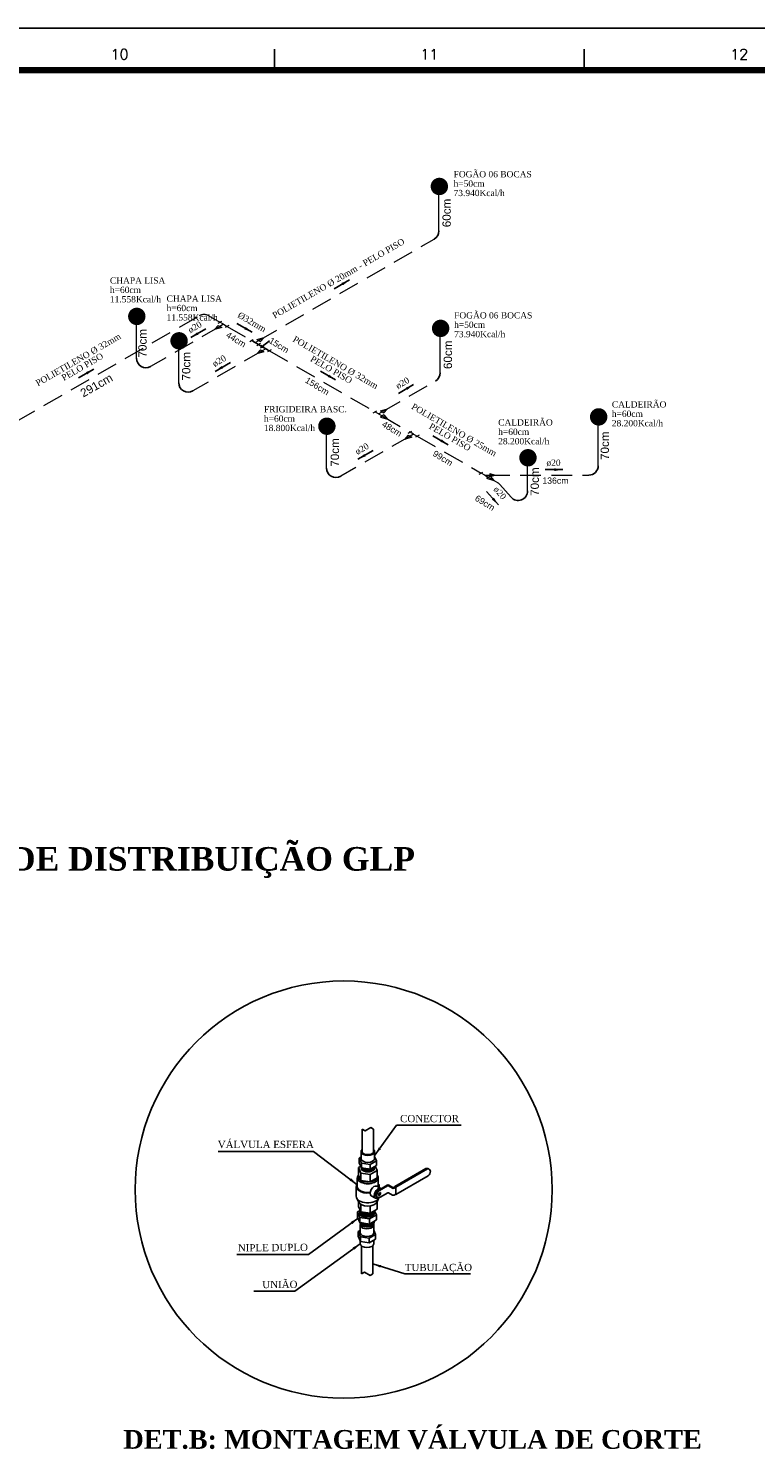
# Model space of a CAD drawing. Header units: millimetres. Extents: x 4 to 3534, y 14 to 98.
# Tile 160 of 161: x 72 to 90, y 64 to 98. Entities that reach past the tile are written whole.
import ezdxf

# ---------------------------------------------------------------- set-up
doc = ezdxf.new("R2010")
doc.units = ezdxf.units.MM
doc.header["$MEASUREMENT"] = 0
doc.linetypes.add('Dashed', pattern=[0.75, 0.5, -0.25])
for name, color, linetype, lineweight in [('AF-Conexões', 7, 'Continuous', 20), ('AF-Conexões detalhe', 7, 'Continuous', 20), ('AF-Sentido tubo', 7, 'Continuous', 20), ('AF-Textos tubo', 7, 'Continuous', 20), ('AF-Tubos', 3, 'Continuous', 20), ('AF-Tubos detalhe', 3, 'Continuous', 20), ('AL-Textos tubo', 7, 'Continuous', 20), ('DI-Títulos', 3, 'Continuous', 30), ('Textos', 7, 'Continuous', 5)]:
    doc.layers.add(name, color=color, linetype=linetype, lineweight=lineweight)
for name, color, linetype in [('cotas indicativas', 4, 'Continuous'), ('detalhes', 8, 'Continuous'), ('isometrico', 3, 'Continuous'), ('Margem', 4, 'Continuous')]:
    doc.layers.add(name, color=color, linetype=linetype)
doc.styles.add('Arial', font='arial.ttf')
doc.styles.add('ROMANS', font='ROMANS')
doc.styles.add('TimesNewRoman', font='times.ttf')
doc.styles.add('TimesNewRomanN', font='timesbd.ttf')
doc.dimstyles.get("Standard").update_dxf_attribs({"dimtxt": 0.18, "dimasz": 0.18, "dimexe": 0.18, "dimexo": 0.0625, "dimgap": 0.09, "dimtad": 0, "dimtih": 1, "dimtoh": 1, "dimdec": 4, "dimzin": 0, "dimdsep": 46, "dimtxsty": 'Standard', "dimcen": 0.09, "dimadec": 0, "dimazin": 0, "dimtfac": 1, "dimtdec": 4, "dimtofl": 0, "dimtmove": 0, "dimatfit": 3, "dimfxl": 0, "dimtolj": 1, "dimtzin": 0, "dimarcsym": 0})

msp = doc.modelspace()

# ---------------------------------------------------------------- hatches: boundary and pattern name
at = {"layer": 'isometrico', "linetype": 'Continuous'}
for points in [[(82.37031, 94.59176), (82.36951, 94.60994), (82.36714, 94.62799), (82.3632, 94.64576), (82.35773, 94.66311), (82.35076, 94.67993), (82.34236, 94.69607), (82.33258, 94.71142), (82.3215, 94.72586), (82.3092, 94.73928), (82.29579, 94.75157), (82.28135, 94.76265), (82.266, 94.77243), (82.24985, 94.78083), (82.23304, 94.7878), (82.21568, 94.79327), (82.19791, 94.79721), (82.17987, 94.79959), (82.16169, 94.80038), (82.14351, 94.79959), (82.12546, 94.79721), (82.10769, 94.79327), (82.09034, 94.7878), (82.07352, 94.78083), (82.05738, 94.77243), (82.04203, 94.76265), (82.02759, 94.75157), (82.01417, 94.73928), (82.00188, 94.72586), (81.9908, 94.71142), (81.98102, 94.69607), (81.97261, 94.67993), (81.96565, 94.66311), (81.96018, 94.64576), (81.95624, 94.62799), (81.95386, 94.60994), (81.95307, 94.59176), (81.95386, 94.57358), (81.95624, 94.55553), (81.96018, 94.53777), (81.96565, 94.52041), (81.97261, 94.50359), (81.98102, 94.48745), (81.9908, 94.4721), (82.00188, 94.45766), (82.01417, 94.44424), (82.02759, 94.43195), (82.04203, 94.42087), (82.05738, 94.41109), (82.07352, 94.40269), (82.09034, 94.39572), (82.10769, 94.39025), (82.12546, 94.38631), (82.14351, 94.38393), (82.16169, 94.38314), (82.17987, 94.38393), (82.19791, 94.38631), (82.21568, 94.39025), (82.23304, 94.39572), (82.24985, 94.40269), (82.266, 94.41109), (82.28135, 94.42087), (82.29579, 94.43195), (82.3092, 94.44424), (82.3215, 94.45766), (82.33258, 94.4721), (82.34236, 94.48745), (82.35076, 94.50359), (82.35773, 94.52041), (82.3632, 94.53777), (82.36714, 94.55553), (82.36951, 94.57358), (82.37031, 94.59176)], [(75.11262, 91.47696), (75.11183, 91.49514), (75.10945, 91.51319), (75.10551, 91.53096), (75.10004, 91.54831), (75.09308, 91.56513), (75.08467, 91.58127), (75.07489, 91.59662), (75.06382, 91.61106), (75.05152, 91.62448), (75.0381, 91.63677), (75.02366, 91.64785), (75.00831, 91.65763), (74.99217, 91.66603), (74.97536, 91.673), (74.958, 91.67847), (74.94023, 91.68241), (74.92219, 91.68479), (74.904, 91.68558), (74.88582, 91.68479), (74.86778, 91.68241), (74.85001, 91.67847), (74.83265, 91.673), (74.81584, 91.66603), (74.79969, 91.65763), (74.78434, 91.64785), (74.7699, 91.63677), (74.75649, 91.62448), (74.74419, 91.61106), (74.73311, 91.59662), (74.72333, 91.58127), (74.71493, 91.56513), (74.70796, 91.54831), (74.70249, 91.53096), (74.69855, 91.51319), (74.69618, 91.49514), (74.69538, 91.47696), (74.69618, 91.45878), (74.69855, 91.44073), (74.70249, 91.42297), (74.70796, 91.40561), (74.71493, 91.38879), (74.72333, 91.37265), (74.73311, 91.3573), (74.74419, 91.34286), (74.75649, 91.32944), (74.7699, 91.31715), (74.78434, 91.30607), (74.79969, 91.29629), (74.81584, 91.28789), (74.83265, 91.28092), (74.85001, 91.27545), (74.86778, 91.27151), (74.88582, 91.26913), (74.904, 91.26834), (74.92219, 91.26913), (74.94023, 91.27151), (74.958, 91.27545), (74.97536, 91.28092), (74.99217, 91.28789), (75.00831, 91.29629), (75.02366, 91.30607), (75.0381, 91.31715), (75.05152, 91.32944), (75.06382, 91.34286), (75.07489, 91.3573), (75.08467, 91.37265), (75.09308, 91.38879), (75.10004, 91.40561), (75.10551, 91.42297), (75.10945, 91.44073), (75.11183, 91.45878), (75.11262, 91.47696)], [(82.40082, 91.18936), (82.40003, 91.20754), (82.39765, 91.22559), (82.39372, 91.24336), (82.38824, 91.26071), (82.38128, 91.27753), (82.37287, 91.29367), (82.3631, 91.30902), (82.35202, 91.32346), (82.33972, 91.33688), (82.3263, 91.34917), (82.31186, 91.36025), (82.29651, 91.37003), (82.28037, 91.37843), (82.26356, 91.3854), (82.2462, 91.39087), (82.22843, 91.39481), (82.21039, 91.39719), (82.1922, 91.39798), (82.17402, 91.39719), (82.15598, 91.39481), (82.13821, 91.39087), (82.12085, 91.3854), (82.10404, 91.37843), (82.08789, 91.37003), (82.07254, 91.36025), (82.05811, 91.34917), (82.04469, 91.33688), (82.03239, 91.32346), (82.02131, 91.30902), (82.01153, 91.29367), (82.00313, 91.27753), (81.99617, 91.26071), (81.99069, 91.24336), (81.98675, 91.22559), (81.98438, 91.20754), (81.98358, 91.18936), (81.98438, 91.17118), (81.98675, 91.15313), (81.99069, 91.13537), (81.99617, 91.11801), (82.00313, 91.10119), (82.01153, 91.08505), (82.02131, 91.0697), (82.03239, 91.05526), (82.04469, 91.04184), (82.05811, 91.02955), (82.07254, 91.01847), (82.08789, 91.00869), (82.10404, 91.00029), (82.12085, 90.99332), (82.13821, 90.98785), (82.15598, 90.98391), (82.17402, 90.98153), (82.1922, 90.98074), (82.21039, 90.98153), (82.22843, 90.98391), (82.2462, 90.98785), (82.26356, 90.99332), (82.28037, 91.00029), (82.29651, 91.00869), (82.31186, 91.01847), (82.3263, 91.02955), (82.33972, 91.04184), (82.35202, 91.05526), (82.3631, 91.0697), (82.37287, 91.08505), (82.38128, 91.10119), (82.38824, 91.11801), (82.39372, 91.13537), (82.39765, 91.15313), (82.40003, 91.17118), (82.40082, 91.18936)], [(76.12649, 90.89116), (76.1257, 90.90934), (76.12332, 90.92739), (76.11938, 90.94516), (76.11391, 90.96251), (76.10695, 90.97933), (76.09854, 90.99547), (76.08876, 91.01082), (76.07769, 91.02526), (76.06539, 91.03868), (76.05197, 91.05097), (76.03753, 91.06205), (76.02218, 91.07183), (76.00604, 91.08023), (75.98923, 91.0872), (75.97187, 91.09267), (75.9541, 91.09661), (75.93606, 91.09899), (75.91787, 91.09978), (75.89969, 91.09899), (75.88165, 91.09661), (75.86388, 91.09267), (75.84652, 91.0872), (75.82971, 91.08023), (75.81356, 91.07183), (75.79821, 91.06205), (75.78377, 91.05097), (75.77036, 91.03868), (75.75806, 91.02526), (75.74698, 91.01082), (75.7372, 90.99547), (75.7288, 90.97933), (75.72183, 90.96251), (75.71636, 90.94516), (75.71242, 90.92739), (75.71005, 90.90934), (75.70925, 90.89116), (75.71005, 90.87298), (75.71242, 90.85493), (75.71636, 90.83717), (75.72183, 90.81981), (75.7288, 90.80299), (75.7372, 90.78685), (75.74698, 90.7715), (75.75806, 90.75706), (75.77036, 90.74364), (75.78377, 90.73135), (75.79821, 90.72027), (75.81356, 90.71049), (75.82971, 90.70209), (75.84652, 90.69512), (75.86388, 90.68965), (75.88165, 90.68571), (75.89969, 90.68333), (75.91787, 90.68254), (75.93606, 90.68333), (75.9541, 90.68571), (75.97187, 90.68965), (75.98923, 90.69512), (76.00604, 90.70209), (76.02218, 90.71049), (76.03753, 90.72027), (76.05197, 90.73135), (76.06539, 90.74364), (76.07769, 90.75706), (76.08876, 90.7715), (76.09854, 90.78685), (76.10695, 90.80299), (76.11391, 90.81981), (76.11938, 90.83717), (76.12332, 90.85493), (76.1257, 90.87298), (76.12649, 90.89116)], [(86.19152, 89.06746), (86.19073, 89.08564), (86.18835, 89.10369), (86.18441, 89.12146), (86.17894, 89.13881), (86.17198, 89.15563), (86.16357, 89.17177), (86.15379, 89.18712), (86.14272, 89.20156), (86.13042, 89.21498), (86.117, 89.22727), (86.10256, 89.23835), (86.08721, 89.24813), (86.07107, 89.25653), (86.05426, 89.2635), (86.0369, 89.26897), (86.01913, 89.27291), (86.00109, 89.27529), (85.9829, 89.27608), (85.96472, 89.27529), (85.94668, 89.27291), (85.92891, 89.26897), (85.91155, 89.2635), (85.89474, 89.25653), (85.87859, 89.24813), (85.86324, 89.23835), (85.8488, 89.22727), (85.83539, 89.21498), (85.82309, 89.20156), (85.81201, 89.18712), (85.80223, 89.17177), (85.79383, 89.15563), (85.78686, 89.13881), (85.78139, 89.12146), (85.77745, 89.10369), (85.77508, 89.08564), (85.77428, 89.06746), (85.77508, 89.04928), (85.77745, 89.03123), (85.78139, 89.01347), (85.78686, 88.99611), (85.79383, 88.97929), (85.80223, 88.96315), (85.81201, 88.9478), (85.82309, 88.93336), (85.83539, 88.91994), (85.8488, 88.90765), (85.86324, 88.89657), (85.87859, 88.88679), (85.89474, 88.87839), (85.91155, 88.87142), (85.92891, 88.86595), (85.94668, 88.86201), (85.96472, 88.85963), (85.9829, 88.85884), (86.00109, 88.85963), (86.01913, 88.86201), (86.0369, 88.86595), (86.05426, 88.87142), (86.07107, 88.87839), (86.08721, 88.88679), (86.10256, 88.89657), (86.117, 88.90765), (86.13042, 88.91994), (86.14272, 88.93336), (86.15379, 88.9478), (86.16357, 88.96315), (86.17198, 88.97929), (86.17894, 88.99611), (86.18441, 89.01347), (86.18835, 89.03123), (86.19073, 89.04928), (86.19152, 89.06746)], [(79.67244, 88.84386), (79.67165, 88.86204), (79.66927, 88.88009), (79.66533, 88.89786), (79.65986, 88.91521), (79.6529, 88.93203), (79.64449, 88.94817), (79.63471, 88.96352), (79.62364, 88.97796), (79.61134, 88.99138), (79.59792, 89.00367), (79.58348, 89.01475), (79.56813, 89.02453), (79.55199, 89.03293), (79.53518, 89.0399), (79.51782, 89.04537), (79.50005, 89.04931), (79.48201, 89.05169), (79.46382, 89.05248), (79.44564, 89.05169), (79.4276, 89.04931), (79.40983, 89.04537), (79.39247, 89.0399), (79.37566, 89.03293), (79.35951, 89.02453), (79.34416, 89.01475), (79.32972, 89.00367), (79.31631, 88.99138), (79.30401, 88.97796), (79.29293, 88.96352), (79.28315, 88.94817), (79.27475, 88.93203), (79.26778, 88.91521), (79.26231, 88.89786), (79.25837, 88.88009), (79.256, 88.86204), (79.2552, 88.84386), (79.256, 88.82568), (79.25837, 88.80763), (79.26231, 88.78987), (79.26778, 88.77251), (79.27475, 88.75569), (79.28315, 88.73955), (79.29293, 88.7242), (79.30401, 88.70976), (79.31631, 88.69634), (79.32972, 88.68405), (79.34416, 88.67297), (79.35951, 88.66319), (79.37566, 88.65479), (79.39247, 88.64782), (79.40983, 88.64235), (79.4276, 88.63841), (79.44564, 88.63603), (79.46382, 88.63524), (79.48201, 88.63603), (79.50005, 88.63841), (79.51782, 88.64235), (79.53518, 88.64782), (79.55199, 88.65479), (79.56813, 88.66319), (79.58348, 88.67297), (79.59792, 88.68405), (79.61134, 88.69634), (79.62364, 88.70976), (79.63471, 88.7242), (79.64449, 88.73955), (79.6529, 88.75569), (79.65986, 88.77251), (79.66533, 88.78987), (79.66927, 88.80763), (79.67165, 88.82568), (79.67244, 88.84386)], [(84.49572, 88.08836), (84.49493, 88.10654), (84.49255, 88.12459), (84.48861, 88.14236), (84.48314, 88.15971), (84.47618, 88.17653), (84.46777, 88.19267), (84.45799, 88.20802), (84.44692, 88.22246), (84.43462, 88.23588), (84.4212, 88.24817), (84.40676, 88.25925), (84.39141, 88.26903), (84.37527, 88.27743), (84.35846, 88.2844), (84.3411, 88.28987), (84.32333, 88.29381), (84.30529, 88.29619), (84.2871, 88.29698), (84.26892, 88.29619), (84.25088, 88.29381), (84.23311, 88.28987), (84.21575, 88.2844), (84.19894, 88.27743), (84.18279, 88.26903), (84.16744, 88.25925), (84.153, 88.24817), (84.13959, 88.23588), (84.12729, 88.22246), (84.11621, 88.20802), (84.10643, 88.19267), (84.09803, 88.17653), (84.09106, 88.15971), (84.08559, 88.14236), (84.08165, 88.12459), (84.07928, 88.10654), (84.07848, 88.08836), (84.07928, 88.07018), (84.08165, 88.05213), (84.08559, 88.03437), (84.09106, 88.01701), (84.09803, 88.00019), (84.10643, 87.98405), (84.11621, 87.9687), (84.12729, 87.95426), (84.13959, 87.94084), (84.153, 87.92855), (84.16744, 87.91747), (84.18279, 87.90769), (84.19894, 87.89929), (84.21575, 87.89232), (84.23311, 87.88685), (84.25088, 87.88291), (84.26892, 87.88053), (84.2871, 87.87974), (84.30529, 87.88053), (84.32333, 87.88291), (84.3411, 87.88685), (84.35846, 87.89232), (84.37527, 87.89929), (84.39141, 87.90769), (84.40676, 87.91747), (84.4212, 87.92855), (84.43462, 87.94084), (84.44692, 87.95426), (84.45799, 87.9687), (84.46777, 87.98405), (84.47618, 88.00019), (84.48314, 88.01701), (84.48861, 88.03437), (84.49255, 88.05213), (84.49493, 88.07018), (84.49572, 88.08836)]]:
    msp.add_hatch(color=5, dxfattribs=at).paths.add_polyline_path(points)

# ---------------------------------------------------------------- linework, layer by layer
msp.add_line((77.91091, 90.75148), (78.08889, 90.8894))
at = {"color": 8}
for p, q in [((81.09287, 70.61864), (81.83582, 71.04758)), ((81.09287, 70.61864), (81.11918, 70.60345)), ((81.09287, 70.61864), (81.09287, 70.6104)), ((81.09644, 70.61246), (81.11561, 70.60139)), ((81.11561, 70.60139), (81.11561, 70.43518)), ((81.11918, 70.429), (81.89518, 70.87702)), ((81.11918, 70.60345), (81.11918, 70.429)), ((81.11918, 70.429), (81.11204, 70.43312))]:
    msp.add_line(p, q, dxfattribs=at)
at = {"color": 3}
for centre, start, end in [((81.92552, 93.52675), 300.000036, 0), ((75.12117, 90.47369), 180, 300.000055), ((81.95603, 90.12435), 300.000329, 0), ((76.13504, 89.88788), 180, 299.999371), ((85.74673, 87.89825), 270, 0), ((79.68099, 87.84058), 180, 299.999107), ((84.05093, 87.29188), 221.430862, 0)]:
    msp.add_arc(centre, 0.22667, start, end, dxfattribs=at)
at = {"layer": 'AF-Conexões', "linetype": 'Continuous'}
for p, q in [((76.85424, 91.31248), (76.94072, 91.36258)), ((76.98421, 91.28758), (76.89748, 91.33758)), ((76.98421, 91.28758), (76.89761, 91.23758)), ((76.98421, 91.28758), (77.07073, 91.23758)), ((76.85431, 91.26258), (76.7677, 91.16258)), ((76.94091, 91.21258), (76.7677, 91.16258)), ((76.85431, 91.26258), (76.94091, 91.21258)), ((77.11407, 91.26258), (77.02739, 91.21258)), ((77.785, 90.92448), (77.95821, 90.97448)), ((77.87161, 90.87448), (77.95821, 90.97448)), ((77.61184, 90.87448), (77.69852, 90.92448)), ((77.7417, 90.84948), (77.65518, 90.89948)), ((77.7417, 90.84948), (77.8283, 90.89948)), ((77.7417, 90.84948), (77.82818, 90.79938)), ((77.86754, 90.67638), (77.78094, 90.57638)), ((77.95414, 90.62638), (77.78094, 90.57638)), ((77.87154, 90.82438), (77.78482, 90.77438)), ((77.785, 90.92448), (77.87161, 90.87448)), ((77.86754, 90.67638), (77.95414, 90.62638)), ((77.8676, 90.72648), (77.95433, 90.77638)), ((77.99745, 90.70138), (77.91084, 90.65138)), ((77.99745, 90.70138), (77.91097, 90.75148)), ((77.99745, 90.70138), (78.08406, 90.65138)), ((78.12736, 90.67638), (78.04077, 90.62638)), ((80.74685, 89.21448), (80.92006, 89.26448)), ((80.83345, 89.16448), (80.92006, 89.26448)), ((80.57364, 89.16448), (80.66023, 89.21448)), ((80.70355, 89.13948), (80.61693, 89.18948)), ((80.70355, 89.13948), (80.79015, 89.18948)), ((80.70355, 89.13948), (80.79016, 89.08948)), ((80.74685, 89.21448), (80.83345, 89.16448)), ((80.83346, 89.11448), (80.74686, 89.06448)), ((80.74686, 89.06448), (80.92007, 89.01448)), ((80.83346, 89.11448), (80.92007, 89.01448)), ((81.41403, 88.62938), (81.32743, 88.52938)), ((81.50063, 88.57938), (81.32743, 88.52938)), ((81.41403, 88.67938), (81.50062, 88.72938)), ((81.41403, 88.62938), (81.50063, 88.57938)), ((81.54394, 88.65438), (81.45732, 88.70438)), ((81.54394, 88.65438), (81.45733, 88.60438)), ((81.54394, 88.65438), (81.63061, 88.60438)), ((81.67388, 88.62948), (81.58734, 88.57938)), ((83.11885, 87.69648), (83.20539, 87.74658)), ((83.24879, 87.67158), (83.16212, 87.72158)), ((83.24879, 87.67158), (83.33503, 87.62138)), ((83.24879, 87.67158), (83.37126, 87.67158)), ((83.37851, 87.64628), (83.29155, 87.59648)), ((83.29155, 87.59648), (83.46485, 87.54578)), ((83.37126, 87.70698), (83.37126, 87.63618)), ((83.37126, 87.70698), (83.49879, 87.67158)), ((83.37126, 87.63618), (83.49879, 87.67158)), ((83.37851, 87.64628), (83.46485, 87.54578))]:
    msp.add_line(p, q, dxfattribs=at)
at = {"layer": 'AF-Conexões detalhe', "linetype": 'Continuous'}
for p, q in [((82.10889, 94.47088), (82.19549, 94.52088)), ((82.15219, 94.59588), (82.15219, 94.49588)), ((74.8512, 91.35608), (74.9378, 91.40608)), ((74.8945, 91.48108), (74.8945, 91.38108)), ((82.1394, 91.06848), (82.22601, 91.11848)), ((82.1827, 91.19348), (82.1827, 91.09348)), ((75.86507, 90.77028), (75.95167, 90.82028)), ((75.90837, 90.89528), (75.90837, 90.79528)), ((85.9301, 88.94658), (86.0167, 88.99658)), ((85.9734, 89.07158), (85.9734, 88.97158)), ((79.41102, 88.72298), (79.49762, 88.77298)), ((79.45432, 88.84798), (79.45432, 88.74798)), ((84.2343, 87.96748), (84.3209, 88.01748)), ((84.2776, 88.09248), (84.2776, 87.99248))]:
    msp.add_line(p, q, dxfattribs=at)
at = {"layer": 'AF-Tubos', "linetype": 'Dashed'}
for p, q in [((77.8283, 90.89948), (82.03885, 93.33045)), ((72.0271, 88.96508), (76.40314, 91.49163)), ((76.62958, 91.49177), (76.89754, 91.33748)), ((76.89761, 91.23758), (75.23451, 90.27738)), ((77.07077, 91.23758), (77.65514, 90.89948)), ((77.91084, 90.65138), (76.24838, 89.69158)), ((78.08405, 90.65138), (80.61694, 89.18948)), ((80.79015, 89.18948), (82.06937, 89.92805)), ((80.79016, 89.08948), (81.45733, 88.70438)), ((81.45733, 88.60438), (79.79432, 87.64428)), ((81.63057, 88.60448), (83.16215, 87.72148)), ((83.33503, 87.62138), (83.55589, 87.4928)), ((83.34879, 87.67158), (85.74673, 87.67158)), ((83.61179, 87.4469), (83.88099, 87.14189))]:
    msp.add_line(p, q, dxfattribs=at)
at = {"layer": 'AF-Tubos'}
msp.add_line((77.82824, 90.79938), (77.91091, 90.75148), dxfattribs=at)
at = {"layer": 'AF-Tubos', "linetype": 'Dashed'}
for centre, start, end in [((76.51648, 91.29533), 60.06778, 120.000451), ((83.44184, 87.29691), 41.430862, 59.792732)]:
    msp.add_arc(centre, 0.22667, start, end, dxfattribs=at)
at = {"layer": 'AF-Tubos detalhe'}
for p, q in [((82.15219, 93.52675), (82.15219, 94.49588)), ((74.8945, 90.47369), (74.8945, 91.38108)), ((82.1827, 90.12435), (82.1827, 91.09348)), ((75.90837, 89.88788), (75.90837, 90.79528)), ((85.9734, 87.89825), (85.9734, 88.97158)), ((79.45432, 87.84058), (79.45432, 88.74798)), ((84.2776, 87.29188), (84.2776, 87.99248))]:
    msp.add_line(p, q, dxfattribs=at)
at = {"layer": 'detalhes', "color": 3}
for p, q in [((80.30991, 71.45475), (80.30991, 71.99086)), ((80.58227, 71.45475), (80.58227, 71.99086)), ((80.29449, 69.19348), (80.29449, 68.52509)), ((80.56684, 69.20278), (80.56684, 68.52509))]:
    msp.add_line(p, q, dxfattribs=at)
at = {"layer": 'detalhes', "color": 7}
for p, q in [((80.23583, 71.29915), (80.28518, 71.32764)), ((80.29186, 71.17842), (80.23583, 71.29915)), ((80.23583, 71.29915), (80.23583, 71.18766)), ((80.28518, 71.29054), (80.28518, 71.45475)), ((80.607, 71.29054), (80.607, 71.45475)), ((80.607, 71.33586), (80.65406, 71.23445)), ((80.27543, 71.10234), (80.22102, 71.07093)), ((80.22102, 71.07093), (80.28097, 70.94177)), ((80.22102, 71.07093), (80.22102, 70.89204)), ((80.29186, 71.06693), (80.23583, 71.18766)), ((80.28097, 70.94177), (80.50468, 70.90717)), ((80.28097, 70.94177), (80.28097, 70.76288)), ((80.29587, 71.01954), (80.28556, 71.0805)), ((80.29186, 71.06693), (80.29186, 71.17842)), ((80.50098, 71.14607), (80.29186, 71.17842)), ((80.50098, 71.03458), (80.29186, 71.06693)), ((80.65406, 71.23445), (80.50098, 71.14607)), ((80.50098, 71.14607), (80.50098, 71.03458)), ((80.65406, 71.12296), (80.50098, 71.03458)), ((80.50468, 70.90717), (80.66844, 71.00172)), ((80.6069, 71.09574), (80.59402, 71.01954)), ((80.66844, 71.00172), (80.62103, 71.10389)), ((80.65406, 71.12296), (80.65406, 71.23445)), ((80.66844, 71.00172), (80.66844, 70.82282)), ((80.22102, 70.89204), (80.28097, 70.76288)), ((80.28097, 70.76288), (80.50468, 70.72827)), ((80.50468, 70.90717), (80.50468, 70.72827)), ((80.50468, 70.72827), (80.66844, 70.82282)), ((80.22102, 70.24789), (80.22102, 70.14251)), ((80.66844, 70.24789), (80.66844, 70.0733)), ((80.19571, 70.01007), (80.26012, 70.04726)), ((80.19571, 70.01007), (80.19571, 69.88744)), ((80.25734, 69.87727), (80.19571, 70.01007)), ((80.22102, 70.14251), (80.28097, 70.01335)), ((80.24999, 69.98204), (80.2614, 70.05551)), ((80.28097, 70.18795), (80.28097, 70.01335)), ((80.28097, 70.01335), (80.50468, 69.97875)), ((80.65576, 69.9389), (80.48737, 69.84168)), ((80.50468, 70.15334), (80.50468, 69.97875)), ((80.50468, 69.97875), (80.66844, 70.0733)), ((80.60399, 69.98204), (80.59733, 70.03224)), ((80.60925, 70.03912), (80.65576, 69.9389)), ((80.65576, 69.81627), (80.65576, 69.9389)), ((80.25734, 69.75463), (80.19571, 69.88744)), ((80.21537, 69.53619), (80.26253, 69.56341)), ((80.28613, 69.68328), (80.25042, 69.76956)), ((80.48737, 69.84168), (80.25734, 69.87727)), ((80.25734, 69.75463), (80.25734, 69.87727)), ((80.48737, 69.71905), (80.25734, 69.75463)), ((80.26472, 69.5107), (80.26472, 69.69694)), ((80.48737, 69.84168), (80.48737, 69.71905)), ((80.65576, 69.81627), (80.48737, 69.71905)), ((80.60389, 69.78632), (80.57807, 69.69222)), ((80.58654, 69.5107), (80.58654, 69.69694)), ((80.58761, 69.57057), (80.6336, 69.47149)), ((80.21537, 69.53619), (80.21537, 69.4247)), ((80.2714, 69.41545), (80.21537, 69.53619)), ((80.2714, 69.30396), (80.21537, 69.4247)), ((80.26472, 69.24731), (80.26472, 69.31836)), ((80.48052, 69.3831), (80.2714, 69.41545)), ((80.2714, 69.30396), (80.2714, 69.41545)), ((80.48052, 69.27161), (80.2714, 69.30396)), ((80.6336, 69.47149), (80.48052, 69.3831)), ((80.48052, 69.3831), (80.48052, 69.27161)), ((80.6336, 69.36), (80.48052, 69.27161)), ((80.58654, 69.24731), (80.58654, 69.33283)), ((80.6336, 69.36), (80.6336, 69.47149))]:
    msp.add_line(p, q, dxfattribs=at)
at = {"layer": 'detalhes', "color": 8}
for p, q in [((81.11918, 70.60345), (81.88042, 71.04295)), ((80.16934, 70.3847), (80.16934, 70.62034)), ((80.19349, 70.62034), (80.19349, 70.82956)), ((80.65853, 70.62399), (80.75715, 70.56706)), ((80.69598, 70.62034), (80.69598, 70.82956)), ((80.70838, 70.53233), (80.9113, 70.64948)), ((80.72013, 70.58843), (80.72013, 70.62034)), ((80.72755, 70.52126), (80.92047, 70.63263)), ((80.72755, 70.52126), (80.9193, 70.63196)), ((80.93871, 70.63366), (81.03773, 70.57624)), ((80.94275, 70.65347), (80.94965, 70.64948)), ((80.94965, 70.64948), (81.04552, 70.59413)), ((81.06337, 70.59337), (81.09644, 70.61246)), ((81.06999, 70.57505), (81.07428, 70.57753)), ((81.07428, 70.57753), (81.11561, 70.60139)), ((80.22102, 70.24789), (80.17791, 70.34536)), ((80.52835, 70.39851), (80.62697, 70.34158)), ((80.68803, 70.35602), (80.66311, 70.36968)), ((80.66844, 70.24789), (80.71156, 70.34536)), ((80.73954, 70.36212), (80.92338, 70.46811)), ((80.94229, 70.46952), (81.03816, 70.41417)), ((81.07787, 70.41339), (81.11561, 70.43518))]:
    msp.add_line(p, q, dxfattribs=at)
at = {"layer": 'detalhes', "color": 3, "linetype": 'Continuous'}
for points in [[(80.30991, 71.99086), (80.38019, 71.95147), (80.51418, 72.03026), (80.58227, 71.99086)], [(80.29449, 68.52509), (80.36477, 68.56448), (80.49875, 68.48569), (80.56684, 68.52509)]]:
    msp.add_lwpolyline(points, dxfattribs=at)
at = {"layer": 'detalhes', "color": 7, "linetype": 'Continuous'}
msp.add_circle((79.86644, 70.54572), 5, dxfattribs=at)
at = {"layer": 'detalhes', "color": 8}
for centre, radius, start, end in [((81.86371, 70.99087), 0.0632, 49.301514, 116.194058), ((81.88289, 70.9798), 0.0632, 0, 92.235662), ((81.83056, 70.97311), 0.11579, 303.921896, 4.538489), ((80.93048, 70.62425), 0.03169, 52.77305, 127.22695), ((80.93129, 70.60285), 0.03169, 76.469308, 109.973712), ((81.05499, 70.606), 0.03439, 233.609697, 304.132078), ((81.05525, 70.61238), 0.02068, 241.947651, 306.867736), ((80.75806, 70.41726), 0.12537, 113.203059, 178.006876), ((80.6924, 70.42162), 0.05963, 180, 242.50462), ((80.70799, 70.40848), 0.05609, 177.885267, 304.234608), ((80.78576, 70.40051), 0.13405, 115.737628, 176.366), ((80.767, 70.41546), 0.06538, 116.789089, 183.210911), ((80.71158, 70.41055), 0.00982, 180, 300), ((80.69121, 70.45921), 0.06241, 295.461511, 4.538489), ((80.74353, 70.4659), 0.00982, 0, 120), ((80.93488, 70.43871), 0.03169, 76.469308, 111.271676), ((81.05857, 70.44186), 0.03439, 233.609697, 304.132078)]:
    msp.add_arc(centre, radius, start, end, dxfattribs=at)
at = {"layer": 'detalhes', "color": 7}
for centre, major_axis, ratio, start_param, end_param in [((80.44609, 71.45475), (-0.16091, 0), 0.57735027, 5.72138242, 9.98658085), ((80.44609, 71.29054), (-0.16091, 0), 0.57735027, 0, 3.14159265), ((80.44609, 71.45475), (-0.13618, 0), 0.52286553, 0, 3.14159265), ((80.44495, 71.10551), (-0.17203, 0), 0.57735027, 0.42579409, 2.71579856), ((80.44495, 71.09038), (-0.17203, 0), 0.57735027, 0.46896199, 2.67263066), ((80.44495, 71.06912), (-0.17203, 0), 0.57735027, 0.522586, 2.61900666), ((80.44495, 71.12461), (-0.17203, 0), 0.57735027, 0.65101696, 2.77976658), ((80.44495, 71.13893), (-0.17203, 0), 0.57735027, 0.93403151, 1.68396237), ((80.44495, 71.13893), (-0.17203, 0), 0.57735027, 2.12418883, 2.58820015), ((80.42699, 69.98204), (-0.177, 0), 0.57735027, 0, 3.14159265), ((80.42699, 70.00146), (-0.177, 0), 0.57735027, 0.11058777, 3.03100489), ((80.42699, 70.01912), (-0.177, 0), 0.57735027, 0.17174699, 2.96984567), ((80.42699, 70.03854), (-0.177, 0), 0.57735027, 0.22524902, 2.91634363), ((80.42699, 70.05972), (-0.177, 0), 0.57735027, 0.27466968, 2.86692298), ((80.42563, 69.69694), (-0.16091, 0), 0.57735027, 5.9072282, 9.78017384), ((80.42574, 69.79707), (-0.18924, 0), 0.57735027, 0.51321043, 2.65202398), ((80.42574, 69.78043), (-0.18924, 0), 0.57735027, 0.62646159, 2.58538945), ((80.42574, 69.81808), (-0.18924, 0), 0.57735027, 0.65101696, 2.76185645), ((80.42574, 69.75704), (-0.18924, 0), 0.57735027, 0.74111566, 2.50650318), ((80.42574, 69.83383), (-0.18924, 0), 0.57735027, 0.93403151, 1.68396237), ((80.42574, 69.83383), (-0.18924, 0), 0.57735027, 2.12418883, 2.58820015), ((80.42563, 69.5107), (-0.16091, 0), 0.57735027, 0, 3.14159265), ((80.42563, 69.24731), (-0.16091, 0), 0.57735027, 0, 3.14159265)]:
    msp.add_ellipse(centre, major_axis=major_axis, ratio=ratio, start_param=start_param, end_param=end_param, dxfattribs=at)
at = {"layer": 'detalhes', "color": 8}
for centre, major_axis, start_param, end_param in [((80.44473, 70.62034), (0.27539, 0), 2.71972705, 4.92025839), ((80.44473, 70.82956), (0.25125, 0), 2.66901838, 6.75575958), ((80.44473, 70.62034), (0.25125, 0), 3.14159265, 4.94669495), ((80.44473, 70.85743), (0.2316, 0), 2.87979327, 6.54498469), ((80.59344, 70.51125), (0.06509, 0.11274), 0, 3.14159265), ((80.69206, 70.45432), (0.06509, 0.11274), 6.1991043, 10.29603333), ((80.44473, 70.62034), (0.25125, 0), 6.16593826, 6.28318531), ((80.44473, 70.62034), (0.27539, 0), 6.09848578, 6.70505091), ((80.44473, 70.3847), (0.27539, 0), 3.14159265, 6.08101893), ((80.44473, 70.2825), (0.2316, 0), 3.37990162, 6.04487634)]:
    msp.add_ellipse(centre, major_axis=major_axis, ratio=0.57735027, start_param=start_param, end_param=end_param, dxfattribs=at)
at = {"layer": 'Margem', "color": 1}
for p, q in [((122.75722, 98.38305), (3.95722, 98.38305)), ((78.20722, 97.88305), (78.20722, 97.38305)), ((85.63222, 97.88305), (85.63222, 97.38305))]:
    msp.add_line(p, q, dxfattribs=at)
at = {"layer": 'Margem', "lineweight": 100}
msp.add_line((6.45722, 97.38305), (121.75722, 97.38305), dxfattribs=at)

# ---------------------------------------------------------------- texts
at = {"color": 5, "insert": (74.57987, 64.32061), "char_height": 0.45, "width": 51.4707017, "attachment_point": 7, "line_spacing_factor": 0.798, "style": 'TimesNewRomanN'}
msp.add_mtext('DET.B: MONTAGEM VÁLVULA DE CORTE', dxfattribs=at)
at = {"layer": 'AF-Textos tubo', "char_height": 0.15, "attachment_point": 8, "line_spacing_factor": 0.798, "style": 'TimesNewRoman'}
for s, insert, width, rotation in [('POLIETILENO %%c 20mm - PELO PISO', (79.78157, 92.31934), 12.1513861, 30.00007), ('%%c32mm', (77.627, 91.27189), 2.5030667, 330.005659), ('ø20', (76.33738, 91.14961), 1.1475484, 30.00007), ('POLIETILENO %%c 32mm\\PPELO PISO', (73.63669, 90.20238), 2.3535419, 30.00007), ('POLIETILENO %%c 32mm\\PPELO PISO', (79.53263, 90.13374), 2.3535419, 330.005659), ('ø20', (76.92181, 90.33965), 1.1475484, 30.00007), ('ø20', (81.31896, 89.80946), 1.1475484, 30.00007), ('POLIETILENO %%c 25mm\\PPELO PISO', (82.37719, 88.51761), 2.3535419, 330.005659), ('ø20', (80.34591, 88.23118), 1.1475484, 30.00007), ('ø20', (83.55275, 87.19008), 1.1475484, 311.430368)]:
    msp.add_mtext(s, dxfattribs=dict(at, insert=insert, width=width, rotation=rotation))
at = {"layer": 'AF-Textos tubo', "insert": (84.89989, 87.88541), "char_height": 0.15, "width": 1.1475484, "attachment_point": 8, "line_spacing_factor": 0.798, "style": 'TimesNewRoman'}
msp.add_mtext('ø20', dxfattribs=at)
at = {"layer": 'AL-Textos tubo', "attachment_point": 8, "line_spacing_factor": 0.798, "style": 'Arial'}
for s, insert, char_height, width, rotation in [('60cm', (82.43782, 93.95633), 0.2, 2.5634151, 90.00021), ('70cm', (75.14248, 90.83309), 0.2, 2.5634151, 90.00021), ('44cm', (77.24588, 90.85589), 0.15, 1.8643019, 328.567535), ('15cm', (78.27503, 90.71824), 0.15, 1.8643019, 328.567535), ('70cm', (76.19053, 90.28219), 0.2, 2.5634151, 90.00021), ('60cm', (82.4672, 90.55637), 0.2, 2.5634151, 90.00021), ('291cm', (73.98621, 89.73546), 0.2, 3.1455452, 29.581811), ('156cm', (79.19199, 89.73937), 0.15, 2.2876693, 328.567535), ('48cm', (80.98339, 88.71684), 0.15, 1.8643019, 328.567535), ('70cm', (86.23302, 88.37709), 0.2, 2.5634151, 90.00021), ('70cm', (79.75688, 88.21454), 0.2, 2.5634151, 90.00021), ('99cm', (82.2055, 88.01177), 0.15, 1.8643019, 328.567535), ('70cm', (84.55284, 87.51621), 0.2, 2.5634151, 90.00021), ('136cm', (84.94571, 87.46295), 0.15, 2.2876693, 359.793735), ('69cm', (83.21536, 86.94071), 0.15, 1.8643019, 328.567535)]:
    msp.add_mtext(s, dxfattribs=dict(at, insert=insert, char_height=char_height, width=width, rotation=rotation))
at = {"layer": 'cotas indicativas', "color": 7, "attachment_point": 8, "line_spacing_factor": 0.9, "style": 'TimesNewRoman'}
for s, insert, char_height, width in [('CONECTOR', (81.9258, 72.15789), 0.173333, 4.8731348), ('VÁLVULA ESFERA', (77.99908, 71.53632), 0.1733333, 7.9557784), ('TUBULAÇÃO', (82.13942, 68.53504), 0.173333, 5.574337)]:
    msp.add_mtext(s, dxfattribs=dict(at, insert=insert, char_height=char_height, width=width))
at = {"layer": 'cotas indicativas', "color": 7, "attachment_point": 8, "rotation": 0.464096, "line_spacing_factor": 0.9, "style": 'TimesNewRoman'}
for s, insert, char_height, width in [('NIPLE DUPLO', (78.16862, 69.06573), 0.1733333, 5.7948408), ('UNIÃO', (78.33658, 68.18116), 0.173333, 2.9106506)]:
    msp.add_mtext(s, dxfattribs=dict(at, insert=insert, char_height=char_height, width=width))
at = {"layer": 'DI-Títulos', "color": 5, "insert": (60.29381, 78.01313), "char_height": 0.5648, "width": 77.1403656, "attachment_point": 7, "line_spacing_factor": 0.798, "style": 'TimesNewRomanN'}
msp.add_mtext('ESQUEMA ISOMÉTRICO REDE DISTRIBUIÇÃO GLP', dxfattribs=at)
at = {"layer": 'Margem', "color": 1, "char_height": 0.25, "attachment_point": 8, "line_spacing_factor": 0.9, "style": 'ROMANS'}
for s, insert, width in [('10', (74.49, 97.6355), 14.0952381), ('11', (81.92, 97.6355), 11.8095238), ('12', (89.354, 97.6355), 14.0952381)]:
    msp.add_mtext(s, dxfattribs=dict(at, insert=insert, width=width))
at = {"layer": 'Textos', "char_height": 0.15, "attachment_point": 7, "line_spacing_factor": 0.9, "style": 'TimesNewRoman'}
for s, insert, width in [('FOGÃO 06 BOCAS\\Ph=50cm\\P73.940Kcal/h', (82.50249, 94.3576), 1.9317485), ('CHAPA LISA\\Ph=60cm\\P11.558Kcal/h', (74.25905, 91.80965), 1.424454), ('CHAPA LISA\\Ph=60cm\\P11.558Kcal/h', (75.61854, 91.37489), 1.424454), ('FOGÃO 06 BOCAS\\Ph=50cm\\P73.940Kcal/h', (82.51608, 90.9743), 1.9317485), ('FRIGIDEIRA BASC.\\Ph=60cm\\P18.800Kcal/h', (77.95351, 88.72427), 2.0452128), ('CALDEIRÃO\\Ph=60cm\\P28.200Kcal/h', (86.2993, 88.83906), 1.5153222), ('CALDEIRÃO\\Ph=60cm\\P28.200Kcal/h', (83.57286, 88.40708), 1.5153222)]:
    msp.add_mtext(s, dxfattribs=dict(at, insert=insert, width=width))

# ---------------------------------------------------------------- leaders
at = {"layer": 'AF-Sentido tubo'}
for points in [[(80.00729, 92.35167), (79.64044, 92.13987)], [(77.67313, 91.09508), (77.30646, 91.30718)], [(76.19621, 90.96975), (76.56306, 91.18155)], [(78.05287, 90.66928), (77.68628, 90.88148)], [(76.78064, 90.15979), (77.14749, 90.37159)], [(73.87303, 90.21378), (73.50619, 90.00198)], [(79.67343, 89.95407), (79.30655, 90.16577)], [(81.54486, 89.84159), (81.17801, 89.62979)], [(82.37303, 88.40076), (82.00615, 88.61246)], [(80.20496, 88.05121), (80.57181, 88.26301)], [(85.11995, 87.80297), (84.69635, 87.80297)], [(83.57669, 86.96107), (83.29639, 87.27867)]]:
    msp.add_leader(points, dimstyle='Standard', override={"dimasz": 0.2}, dxfattribs=at)
at = {"layer": 'cotas indicativas', "color": 7}
for points in [[(80.61511, 71.3716), (81.13384, 72.09122), (82.6875, 72.09122)], [(80.18288, 70.66959), (79.14099, 71.45827), (76.85595, 71.45827)], [(80.21651, 69.86167), (79.02162, 68.98953), (77.30469, 68.98953)], [(80.26472, 69.24731), (78.6934, 68.1076), (77.71276, 68.1076)], [(80.56344, 68.76153), (81.33494, 68.52557), (82.91078, 68.52557)]]:
    msp.add_leader(points, dimstyle='Standard', override={"dimasz": 0.2}, dxfattribs=at)

doc.saveas('drawing.dxf')
